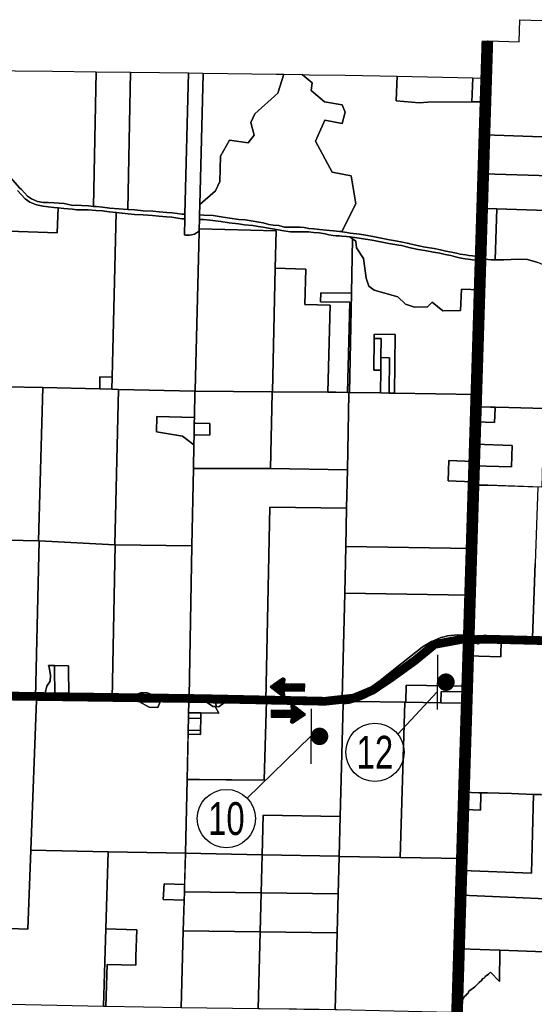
# Model space of a CAD drawing. Header units: feet. Extents: x 1267057 to 1687180, y 157668 to 661817.
# Tile 80 of 157: x 1320937 to 1329769, y 322477 to 339357. Entities that reach past the tile are written whole.
import ezdxf
from ezdxf.enums import TextEntityAlignment as Align

# ---------------------------------------------------------------- set-up
doc = ezdxf.new("R2010")
doc.units = ezdxf.units.FT
doc.header["$MEASUREMENT"] = 0
doc.linetypes.add('F', pattern=[0.15, 0.1, -0.05])
doc.linetypes.add('PHANTOM2', pattern=[1.25, 0.625, -0.125, 0.125, -0.125, 0.125, -0.125])
for name, color, linetype in [('CL-TICK-PI', 1, 'Continuous'), ('County_Land_Parcels_IDHS_', 247, 'Continuous'), ('mercercounty', 247, 'Continuous'), ('SHEET', 4, 'Continuous'), ('SIGN', 9, 'Continuous')]:
    doc.layers.add(name, color=color, linetype=linetype)
doc.styles.get("Standard").update_dxf_attribs({"font": 'font31.shx'})

# ---------------------------------------------------------------- blocks, each defined once
blk = doc.blocks.new('*X15')
at = {"color": 0}
for p, q in [((1.454, 2.6), (1.923, 2.6)), ((1.471, 2.612), (1.923, 2.612)), ((1.488, 2.625), (1.923, 2.625)), ((1.506, 2.638), (1.627, 2.638)), ((1.523, 2.65), (1.63, 2.65)), ((1.54, 2.663), (1.633, 2.663)), ((1.557, 2.675), (1.635, 2.675)), ((1.575, 2.688), (1.636, 2.688)), ((1.592, 2.7), (1.63, 2.7)), ((1.42, 2.575), (1.923, 2.575)), ((1.434, 2.562), (1.923, 2.562)), ((1.437, 2.587), (1.923, 2.587)), ((1.451, 2.55), (1.923, 2.55)), ((1.469, 2.538), (1.923, 2.538)), ((1.486, 2.525), (1.923, 2.525)), ((1.503, 2.513), (1.627, 2.513)), ((1.52, 2.5), (1.629, 2.5)), ((1.538, 2.487), (1.632, 2.487)), ((1.555, 2.475), (1.635, 2.475)), ((1.572, 2.462), (1.637, 2.462)), ((1.589, 2.45), (1.632, 2.45))]:
    blk.add_line(p, q, dxfattribs=at)
blk = doc.blocks.new('arrow')
at = {"layer": 'SIGN', "color": 6}
for points in [[(1332292, 287632), (1332232, 287649, 0.691214), (1332199, 287605), (1332339, 287387), (1332503, 287588, 0.691214), (1332475, 287636), (1332413, 287625), (1332433, 287975), (1332311, 287981)], [(1332877, 287734), (1332937, 287718, 0.691214), (1332970, 287762), (1332829, 287979), (1332666, 287778, 0.691214), (1332694, 287731), (1332755, 287741), (1332736, 287392), (1332858, 287385)]]:
    blk.add_lwpolyline(points, format="xyb", close=True, dxfattribs=at)
for p, xscale, yscale, zscale, rotation in [((1335261, 285564), 1171.875000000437, 1171.875000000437, 1171.875000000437, 86.8866288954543), ((1329908, 289802), 1171.875000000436, 1171.875000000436, 1171.875000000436, 266.8866288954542)]:
    blk.add_blockref('*X15', p, dxfattribs=dict(at, xscale=xscale, yscale=yscale, zscale=zscale, rotation=rotation))
blk = doc.blocks.new('370')
at = {"color": 0, "linetype": 'ByBlock'}
for p, q in [((0, 0.1001), (0, -0.1001)), ((0, 0), (0.063, 0))]:
    blk.add_line(p, q, dxfattribs=at)

msp = doc.modelspace()

# ---------------------------------------------------------------- linework, layer by layer
msp.add_line((1328635, 328706), (1328634, 328806))
at = {"layer": 'CL-TICK-PI', "color": 6, "linetype": 'PHANTOM2', "const_width": 200, "flags": 128}
msp.add_lwpolyline([(1328963, 338995), (1328144, 312777), (1327959, 307789), (1327677, 300888), (1327055, 285113), (1326941, 281532), (1326783, 276542), (1326661, 268879)], dxfattribs=at)
at = {"layer": 'CL-TICK-PI', "linetype": 'F', "const_width": 150, "flags": 128}
msp.add_lwpolyline([(1278726, 291441), (1278739, 292634), (1278808, 296860), (1278600, 297875), (1278338, 299105), (1278377, 299577), (1278522, 300170), (1278571, 300614), (1278640, 301882), (1278871, 311352), (1279266, 312724), (1280580, 317679), (1282289, 323400), (1282390, 323709), (1282544, 324030), (1282725, 324283), (1283316, 324565), (1283545, 324920), (1283560, 325733), (1283573, 327065), (1283549, 327583), (1283633, 328034), (1283710, 328291), (1286625, 328350), (1290460, 328288), (1294648, 328200), (1301632, 328078), (1305763, 328102), (1312042, 328020), (1318210, 327795), (1324062, 327717), (1326180, 327672), (1326669, 327727), (1326991, 327860), (1327316, 328079), (1327717, 328368), (1328057, 328647), (1328548, 328738), (1328767, 328730), (1328918, 328737), (1333724, 328617), (1333479, 321499), (1333267, 311918), (1333096, 304581), (1332834, 295133), (1332705, 292167), (1332522, 285003), (1332461, 283691), (1332481, 282511), (1332542, 282168), (1333163, 281444), (1333605, 281069), (1334712, 280781), (1334643, 280489), (1334608, 280252), (1334601, 280141)], dxfattribs=at)
at = {"layer": 'County_Land_Parcels_IDHS_'}
for points in [[(1320214, 338485), (1321501, 338474), (1322249, 338465), (1322206, 336157), (1322206, 336157), (1322117, 336167), (1321998, 336174), (1321915, 336178), (1321847, 336170), (1321699, 336205), (1321527, 336218), (1321432, 336225), (1321349, 336222), (1321245, 336241), (1321140, 336284), (1321072, 336333), (1320967, 336444), (1320942, 336471), (1320775, 336658)], [(1320775, 336658), (1320942, 336471), (1320967, 336444), (1321072, 336333), (1321140, 336284), (1321245, 336241), (1321349, 336222), (1321432, 336225), (1321527, 336218), (1321699, 336205), (1321847, 336170), (1321915, 336178), (1321998, 336174), (1322117, 336167), (1322206, 336157), (1322250, 336153), (1322356, 336141), (1322482, 336126), (1322794, 336102), (1322803, 336101), (1322912, 336096), (1323058, 336083), (1323222, 336075), (1323333, 336065), (1323462, 336052), (1323555, 336044), (1323727, 336024), (1323773, 336021), (1323771, 335941), (1323719, 335945), (1323550, 335974), (1323459, 335975), (1323327, 335987), (1323216, 335998), (1323054, 336011), (1322907, 336019), (1322797, 336031), (1322591, 336053), (1322475, 336065), (1322351, 336080), (1322246, 336086), (1322114, 336095), (1321996, 336099), (1321911, 336100), (1321841, 336109), (1321694, 336122), (1321595, 336131), (1321522, 336137), (1321424, 336148), (1321338, 336162), (1321228, 336182), (1321110, 336229), (1321031, 336286), (1320898, 336429)], [(1320898, 336429), (1321031, 336286), (1321110, 336229), (1321228, 336182), (1321338, 336162), (1321424, 336148), (1321522, 336137), (1321595, 336131), (1321595, 336131), (1321582, 335704), (1320750, 335730)]]:
    msp.add_lwpolyline(points, dxfattribs=at)
for points in [[(1322794, 336102), (1322482, 336126), (1322356, 336141), (1322250, 336153), (1322206, 336157), (1322249, 338465), (1322837, 338458), (1322794, 336102)], [(1323773, 336021), (1323727, 336024), (1323555, 336044), (1323462, 336052), (1323333, 336065), (1323222, 336075), (1323058, 336083), (1322912, 336096), (1322803, 336101), (1322794, 336102), (1322837, 338458), (1323836, 338446), (1323773, 336021)], [(1324028, 336191), (1324023, 336010), (1324021, 335930), (1324017, 335769), (1324016, 335733), (1324006, 335724), (1323938, 335680), (1323886, 335667), (1323853, 335664), (1323805, 335664), (1323781, 335664), (1323764, 335670), (1323771, 335941), (1323773, 336021), (1323836, 338446), (1324086, 338443), (1324085, 338423), (1324028, 336191)], [(1326467, 335724), (1326427, 335727), (1326372, 335733), (1326322, 335736), (1326256, 335743), (1326196, 335747), (1326082, 335762), (1325983, 335771), (1325898, 335780), (1325819, 335795), (1325750, 335803), (1325589, 335803), (1325550, 335800), (1325481, 335798), (1325385, 335828), (1325288, 335835), (1325214, 335845), (1325118, 335873), (1325039, 335884), (1324945, 335903), (1324804, 335925), (1324698, 335934), (1324543, 335957), (1324396, 335978), (1324256, 335999), (1324096, 336008), (1324023, 336010), (1324028, 336191), (1324295, 336422), (1324372, 336585), (1324381, 337015), (1324537, 337294), (1324859, 337248), (1324959, 337379), (1324906, 337593), (1324974, 337743), (1325369, 338097), (1325469, 338421), (1325787, 338416), (1325956, 338273), (1325937, 338144), (1326166, 337951), (1326471, 337896), (1326523, 337771), (1326469, 337579), (1326175, 337637), (1326011, 337272), (1326300, 336746), (1326628, 336681), (1326703, 336202), (1326467, 335724)], [(1324028, 336191), (1324085, 338423), (1324086, 338443), (1325339, 338423), (1325392, 338422), (1325469, 338421), (1325369, 338097), (1324974, 337743), (1324906, 337593), (1324959, 337379), (1324859, 337248), (1324537, 337294), (1324381, 337015), (1324372, 336585), (1324295, 336422), (1324028, 336191)], [(1328699, 337948), (1328951, 337948), (1328872, 335643), (1328859, 335297), (1328826, 335299), (1328643, 335312), (1328594, 335327), (1328498, 335337), (1328432, 335353), (1328347, 335373), (1328252, 335391), (1328161, 335413), (1328047, 335435), (1327898, 335459), (1327786, 335480), (1327630, 335514), (1327614, 335518), (1327504, 335545), (1327385, 335566), (1327282, 335581), (1327111, 335617), (1326996, 335639), (1326880, 335664), (1326770, 335680), (1326611, 335700), (1326549, 335711), (1326473, 335723), (1326467, 335724), (1326703, 336202), (1326628, 336681), (1326300, 336746), (1326011, 337272), (1326175, 337637), (1326469, 337579), (1326523, 337771), (1326471, 337896), (1326166, 337951), (1325937, 338144), (1325956, 338273), (1325787, 338416), (1325904, 338414), (1326525, 338404), (1327414, 338387), (1327399, 337965), (1327790, 337931), (1327939, 337946), (1328699, 337948)], [(1328699, 337948), (1327939, 337946), (1327790, 337931), (1327399, 337965), (1327414, 338387), (1328714, 338361), (1328699, 337948)], [(1328951, 337948), (1328699, 337948), (1328714, 338361), (1328966, 338356), (1328951, 337948)], [(1328898, 336949), (1328888, 336950), (1328899, 337250), (1328909, 337249), (1328898, 336949)], [(1328898, 336949), (1328909, 337249), (1328899, 337250), (1328888, 336950), (1328898, 336949)], [(1322591, 336053), (1322524, 333230), (1322315, 333234), (1322310, 333026), (1321336, 333050), (1320702, 333065), (1320750, 335730), (1321582, 335704), (1321595, 336131), (1321694, 336122), (1321841, 336109), (1321911, 336100), (1321996, 336099), (1322114, 336095), (1322246, 336086), (1322351, 336080), (1322475, 336065), (1322591, 336053)], [(1323771, 335941), (1323764, 335670), (1323781, 335664), (1323805, 335664), (1323853, 335664), (1323886, 335667), (1323938, 335680), (1324006, 335724), (1324016, 335733), (1324016, 335715), (1323946, 333006), (1323945, 332986), (1322635, 333018), (1322519, 333021), (1322524, 333230), (1322591, 336053), (1322797, 336031), (1322907, 336019), (1323054, 336011), (1323216, 335998), (1323327, 335987), (1323459, 335975), (1323550, 335974), (1323719, 335945), (1323771, 335941)], [(1326604, 335633), (1326651, 335599), (1326631, 334671), (1326103, 334676), (1326099, 334519), (1326605, 334515), (1326565, 332968), (1326361, 332972), (1326225, 332973), (1326264, 334463), (1325831, 334474), (1325847, 335081), (1325324, 335095), (1325340, 335735), (1324017, 335769), (1324021, 335930), (1324093, 335930), (1324249, 335914), (1324387, 335900), (1324534, 335875), (1324691, 335857), (1324797, 335843), (1324937, 335830), (1325028, 335812), (1325108, 335798), (1325206, 335784), (1325278, 335774), (1325373, 335754), (1325471, 335738), (1325542, 335727), (1325586, 335722), (1325750, 335723), (1325817, 335723), (1325893, 335719), (1325977, 335709), (1326076, 335701), (1326182, 335687), (1326241, 335669), (1326315, 335656), (1326369, 335652), (1326424, 335650), (1326467, 335647), (1326543, 335639), (1326603, 335633), (1326604, 335633)], [(1326467, 335724), (1326473, 335723), (1326549, 335711), (1326611, 335700), (1326770, 335680), (1326880, 335664), (1326996, 335639), (1327111, 335617), (1327282, 335581), (1327385, 335566), (1327504, 335545), (1327614, 335518), (1327630, 335514), (1327786, 335480), (1327898, 335459), (1328047, 335435), (1328161, 335413), (1328252, 335391), (1328347, 335373), (1328432, 335353), (1328498, 335337), (1328594, 335327), (1328643, 335312), (1328826, 335299), (1328859, 335297), (1328857, 335220), (1328820, 335222), (1328634, 335251), (1328583, 335259), (1328485, 335277), (1328418, 335293), (1328334, 335313), (1328239, 335331), (1328148, 335353), (1328037, 335374), (1327887, 335399), (1327774, 335420), (1327616, 335454), (1327599, 335458), (1327491, 335484), (1327443, 335493), (1327375, 335505), (1327272, 335520), (1327099, 335557), (1326986, 335578), (1326871, 335595), (1326762, 335610), (1326604, 335633), (1326603, 335633), (1326543, 335639), (1326467, 335647), (1326424, 335650), (1326369, 335652), (1326315, 335656), (1326241, 335669), (1326182, 335687), (1326076, 335701), (1325977, 335709), (1325893, 335719), (1325817, 335723), (1325750, 335723), (1325586, 335722), (1325542, 335727), (1325471, 335738), (1325373, 335754), (1325278, 335774), (1325206, 335784), (1325108, 335798), (1325028, 335812), (1324937, 335830), (1324797, 335843), (1324691, 335857), (1324534, 335875), (1324387, 335900), (1324249, 335914), (1324093, 335930), (1324021, 335930), (1324023, 336010), (1324096, 336008), (1324256, 335999), (1324396, 335978), (1324543, 335957), (1324698, 335934), (1324804, 335925), (1324945, 335903), (1325039, 335884), (1325118, 335873), (1325214, 335845), (1325288, 335835), (1325385, 335828), (1325481, 335798), (1325550, 335800), (1325589, 335803), (1325750, 335803), (1325819, 335795), (1325898, 335780), (1325983, 335771), (1326082, 335762), (1326196, 335747), (1326256, 335743), (1326322, 335736), (1326372, 335733), (1326427, 335727), (1326467, 335724)], [(1325324, 335095), (1325274, 332978), (1325270, 332978), (1323945, 332986), (1323946, 333006), (1324016, 335715), (1324016, 335733), (1324017, 335769), (1325340, 335735), (1325324, 335095)], [(1328839, 334728), (1328776, 332929), (1327370, 332954), (1327383, 333959), (1327021, 333964), (1327020, 333894), (1327013, 333350), (1327133, 333348), (1327128, 332958), (1326595, 332968), (1326631, 334671), (1326651, 335599), (1326703, 335563), (1326719, 335444), (1326840, 335263), (1326881, 334925), (1326926, 334791), (1327021, 334722), (1327424, 334605), (1327556, 334480), (1327715, 334431), (1327937, 334434), (1328018, 334517), (1328196, 334367), (1328503, 334369), (1328518, 334740), (1328839, 334728)], [(1328857, 335220), (1328839, 334728), (1328518, 334740), (1328503, 334369), (1328196, 334367), (1328018, 334517), (1327937, 334434), (1327715, 334431), (1327556, 334480), (1327424, 334605), (1327021, 334722), (1326926, 334791), (1326881, 334925), (1326840, 335263), (1326719, 335444), (1326703, 335563), (1326651, 335599), (1326604, 335633), (1326762, 335610), (1326871, 335595), (1326986, 335578), (1327099, 335557), (1327272, 335520), (1327375, 335505), (1327443, 335493), (1327491, 335484), (1327599, 335458), (1327616, 335454), (1327774, 335420), (1327887, 335399), (1328037, 335374), (1328148, 335353), (1328239, 335331), (1328334, 335313), (1328418, 335293), (1328485, 335277), (1328583, 335259), (1328634, 335251), (1328820, 335222), (1328857, 335220)], [(1326225, 332973), (1325274, 332978), (1325324, 335095), (1325847, 335081), (1325831, 334474), (1326264, 334463), (1326225, 332973)], [(1326595, 332968), (1326585, 332968), (1326565, 332968), (1326605, 334515), (1326099, 334519), (1326103, 334676), (1326631, 334671), (1326595, 332968)], [(1327370, 332954), (1327276, 332956), (1327284, 333560), (1327136, 333563), (1327140, 333893), (1327020, 333894), (1327021, 333964), (1327383, 333959), (1327370, 332954)], [(1327136, 333563), (1327133, 333348), (1327013, 333350), (1327020, 333894), (1327140, 333893), (1327136, 333563)], [(1327276, 332956), (1327128, 332958), (1327133, 333348), (1327136, 333563), (1327284, 333560), (1327276, 332956)], [(1322519, 333021), (1322310, 333026), (1322315, 333234), (1322524, 333230), (1322519, 333021)], [(1321263, 330421), (1319940, 330452), (1319520, 330461), (1319647, 333089), (1320702, 333065), (1321336, 333050), (1321263, 330421)], [(1322571, 330354), (1321269, 330421), (1321263, 330421), (1321336, 333050), (1322310, 333026), (1322519, 333021), (1322635, 333018), (1322571, 330354)], [(1323936, 332538), (1323292, 332554), (1323286, 332289), (1323733, 332215), (1323926, 332068), (1323918, 331662), (1323891, 330337), (1322574, 330354), (1322571, 330354), (1322635, 333018), (1323945, 332986), (1323936, 332538)], [(1325244, 331660), (1323939, 331662), (1323918, 331662), (1323926, 332068), (1323930, 332241), (1323949, 332241), (1324199, 332237), (1324202, 332437), (1323952, 332441), (1323934, 332441), (1323936, 332538), (1323945, 332986), (1325270, 332978), (1325270, 332960), (1325244, 331660)], [(1326563, 331640), (1325244, 331660), (1325270, 332960), (1325270, 332978), (1325274, 332978), (1326225, 332973), (1326361, 332972), (1326565, 332968), (1326585, 332968), (1326585, 332950), (1326563, 331640)], [(1328736, 331781), (1328716, 331782), (1328300, 331799), (1328295, 331630), (1328290, 331454), (1328706, 331437), (1328726, 331436), (1328720, 331149), (1328704, 330696), (1328693, 330289), (1326533, 330323), (1326548, 330980), (1326563, 331640), (1326585, 332950), (1326585, 332968), (1326595, 332968), (1327128, 332958), (1327276, 332956), (1327370, 332954), (1328776, 332929), (1328773, 332716), (1328751, 332166), (1328736, 331781)], [(1323934, 332441), (1323930, 332241), (1323926, 332068), (1323733, 332215), (1323286, 332289), (1323292, 332554), (1323936, 332538), (1323934, 332441)], [(1323930, 332241), (1323934, 332441), (1323952, 332441), (1324202, 332437), (1324199, 332237), (1323949, 332241), (1323930, 332241)], [(1328736, 331781), (1328730, 331634), (1328726, 331436), (1328706, 331437), (1328290, 331454), (1328295, 331630), (1328300, 331799), (1328716, 331782), (1328736, 331781)], [(1326548, 330980), (1325230, 331000), (1325161, 327688), (1324154, 327699), (1323842, 327703), (1323843, 327753), (1323891, 330337), (1323918, 331662), (1323939, 331662), (1325244, 331660), (1326563, 331640), (1326548, 330980)], [(1326533, 330323), (1326515, 329523), (1326474, 327726), (1326472, 327672), (1326224, 327676), (1325171, 327688), (1325161, 327688), (1325230, 331000), (1326548, 330980), (1326533, 330323)], [(1321208, 327741), (1320008, 327769), (1320024, 328429), (1319892, 328432), (1319922, 329712), (1319940, 330452), (1321263, 330421), (1321269, 330421), (1321208, 327741)], [(1321535, 328284), (1321433, 328288), (1321441, 328258), (1321466, 328114), (1321462, 328018), (1321406, 327929), (1321375, 327818), (1321371, 327739), (1321228, 327741), (1321208, 327741), (1321269, 330421), (1322571, 330354), (1322574, 330354), (1322525, 327722), (1321782, 327733), (1321774, 328280), (1321535, 328284)], [(1323842, 327703), (1322525, 327722), (1322574, 330354), (1323891, 330337), (1323843, 327753), (1323842, 327703)], [(1328664, 329490), (1328645, 329490), (1326515, 329523), (1326533, 330323), (1328693, 330289), (1328690, 330167), (1328680, 329910), (1328671, 329659), (1328664, 329490)], [(1328636, 328806), (1328618, 328807), (1328448, 328810), (1328391, 328807), (1328334, 328801), (1328278, 328792), (1328222, 328779), (1328167, 328763), (1328113, 328744), (1328060, 328722), (1328002, 328694), (1327945, 328662), (1327890, 328628), (1327846, 328598), (1327492, 328320), (1327121, 328027), (1326877, 327850), (1326832, 327826), (1326784, 327803), (1326734, 327783), (1326684, 327766), (1326632, 327752), (1326580, 327740), (1326527, 327732), (1326474, 327726), (1326474, 327726), (1326515, 329523), (1328645, 329490), (1328664, 329490), (1328636, 328806)], [(1328633, 328706), (1328615, 328707), (1328450, 328710), (1328399, 328708), (1328348, 328702), (1328297, 328694), (1328247, 328682), (1328198, 328668), (1328149, 328651), (1328102, 328631), (1328048, 328605), (1327996, 328576), (1327945, 328544), (1327906, 328517), (1327554, 328242), (1327181, 327948), (1326931, 327765), (1326877, 327736), (1326824, 327711), (1326769, 327689), (1326713, 327670), (1326708, 327669), (1326705, 327668), (1326487, 327672), (1326472, 327672), (1326474, 327726), (1326474, 327726), (1326527, 327732), (1326580, 327740), (1326632, 327752), (1326684, 327766), (1326734, 327783), (1326784, 327803), (1326832, 327826), (1326877, 327850), (1327121, 328027), (1327492, 328320), (1327846, 328598), (1327890, 328628), (1327945, 328662), (1328002, 328694), (1328060, 328722), (1328113, 328744), (1328167, 328763), (1328222, 328779), (1328278, 328792), (1328334, 328801), (1328391, 328807), (1328448, 328810), (1328618, 328807), (1328636, 328806), (1328633, 328706)], [(1328614, 327929), (1327571, 327946), (1327563, 327654), (1327547, 327654), (1326705, 327668), (1326708, 327669), (1326713, 327670), (1326769, 327689), (1326824, 327711), (1326877, 327736), (1326931, 327765), (1327181, 327948), (1327554, 328242), (1327906, 328517), (1327945, 328544), (1327996, 328576), (1328048, 328605), (1328102, 328631), (1328149, 328651), (1328198, 328668), (1328247, 328682), (1328297, 328694), (1328348, 328702), (1328399, 328708), (1328450, 328710), (1328615, 328707), (1328633, 328706), (1328614, 327929)], [(1321535, 328284), (1321543, 327736), (1321371, 327739), (1321375, 327818), (1321406, 327929), (1321462, 328018), (1321466, 328114), (1321441, 328258), (1321433, 328288), (1321535, 328284)], [(1321782, 327733), (1321543, 327736), (1321535, 328284), (1321774, 328280), (1321782, 327733)], [(1323152, 327763), (1322876, 327766), (1323028, 327821), (1323128, 327818), (1323276, 327762), (1323152, 327763)], [(1323152, 327763), (1323276, 327762), (1323128, 327818), (1323028, 327821), (1322876, 327766), (1323152, 327763)], [(1328612, 327833), (1328169, 327841), (1328163, 327645), (1327563, 327654), (1327571, 327946), (1328614, 327929), (1328612, 327833)], [(1328607, 327637), (1328587, 327638), (1328163, 327645), (1328169, 327841), (1328612, 327833), (1328607, 327637)], [(1321128, 325119), (1321077, 323764), (1320278, 323794), (1319761, 323814), (1319780, 324479), (1319877, 327772), (1320008, 327769), (1321208, 327741), (1321228, 327741), (1321226, 327691), (1321128, 325119)], [(1323837, 327475), (1323835, 327383), (1323830, 327174), (1323811, 326333), (1323783, 325066), (1322458, 325092), (1321128, 325119), (1321226, 327691), (1321228, 327741), (1321543, 327736), (1321782, 327733), (1322525, 327722), (1323842, 327703), (1323841, 327653), (1323837, 327475)], [(1323310, 327567), (1323160, 327573), (1322996, 327665), (1323151, 327663), (1323346, 327660), (1323310, 327567)], [(1323310, 327567), (1323346, 327660), (1323151, 327663), (1322996, 327665), (1323160, 327573), (1323310, 327567)], [(1326486, 327627), (1326435, 325699), (1325116, 325717), (1325098, 325040), (1323783, 325066), (1323811, 326333), (1325135, 326319), (1325171, 327688), (1326224, 327676), (1326472, 327672), (1326487, 327672), (1326486, 327627)], [(1324039, 327109), (1324041, 327170), (1324041, 327170), (1324041, 327170), (1324041, 327171), (1324045, 327379), (1324047, 327471), (1324357, 327466), (1324293, 327582), (1324312, 327581), (1324350, 327579), (1324359, 327585), (1324447, 327646), (1324298, 327647), (1324257, 327648), (1324153, 327649), (1324154, 327699), (1325161, 327688), (1325171, 327688), (1325135, 326319), (1324023, 326331), (1323811, 326333), (1323829, 327106), (1324039, 327101), (1324039, 327102), (1324039, 327102), (1324039, 327109)], [(1324153, 327649), (1324250, 327584), (1324293, 327582), (1324357, 327466), (1324047, 327471), (1323837, 327475), (1323841, 327653), (1323842, 327703), (1324154, 327699), (1324153, 327649)], [(1324280, 327748), (1324127, 327749), (1324178, 327760), (1324215, 327758), (1324235, 327757), (1324280, 327748)], [(1324280, 327748), (1324235, 327757), (1324215, 327758), (1324178, 327760), (1324127, 327749), (1324280, 327748)], [(1327464, 324994), (1326417, 325013), (1326418, 325015), (1326435, 325699), (1326486, 327627), (1326540, 327633), (1326599, 327642), (1326656, 327655), (1326705, 327668), (1327547, 327654), (1327464, 324994)], [(1326486, 327627), (1326487, 327672), (1326705, 327668), (1326656, 327655), (1326599, 327642), (1326540, 327633), (1326486, 327627)], [(1328524, 324974), (1327464, 324994), (1327547, 327654), (1327563, 327654), (1328163, 327645), (1328587, 327638), (1328607, 327637), (1328524, 324974)], [(1324312, 327581), (1324293, 327582), (1324250, 327584), (1324153, 327649), (1324257, 327648), (1324298, 327647), (1324312, 327581)], [(1324312, 327581), (1324298, 327647), (1324447, 327646), (1324359, 327585), (1324350, 327579), (1324312, 327581)], [(1323830, 327174), (1323835, 327383), (1324045, 327379), (1324041, 327170), (1323830, 327174)], [(1324045, 327379), (1323835, 327383), (1323837, 327475), (1324047, 327471), (1324045, 327379)], [(1324039, 327101), (1323829, 327106), (1323830, 327174), (1324041, 327170), (1324041, 327170), (1324039, 327109), (1324039, 327102), (1324039, 327101)], [(1326418, 325015), (1325098, 325040), (1325116, 325717), (1326435, 325699), (1326418, 325015)], [(1322418, 323768), (1322377, 322444), (1322377, 322441), (1321037, 322466), (1320687, 322473), (1320243, 322481), (1320278, 323794), (1321077, 323764), (1321128, 325119), (1322458, 325092), (1322418, 323768)], [(1323768, 324530), (1323414, 324540), (1323400, 324272), (1323760, 324262), (1323745, 323736), (1323707, 322417), (1322415, 322441), (1322439, 323157), (1322928, 323147), (1322933, 323296), (1322948, 323756), (1322418, 323768), (1322458, 325092), (1323783, 325066), (1323768, 324530)], [(1325081, 324388), (1323764, 324406), (1323783, 325066), (1325098, 325040), (1325081, 324388)], [(1326417, 325013), (1326401, 324370), (1325081, 324388), (1325098, 325040), (1326418, 325015), (1326417, 325013)], [(1328451, 322334), (1328446, 322334), (1328338, 322337), (1326381, 322380), (1326349, 322380), (1326383, 323700), (1326401, 324370), (1326417, 325013), (1327464, 324994), (1328524, 324974), (1328451, 322334)], [(1323760, 324262), (1323400, 324272), (1323414, 324540), (1323768, 324530), (1323764, 324406), (1323760, 324262)], [(1325063, 323718), (1323745, 323736), (1323764, 324406), (1325081, 324388), (1325063, 323718)], [(1326383, 323700), (1325063, 323718), (1325081, 324388), (1326401, 324370), (1326383, 323700)], [(1322415, 322441), (1322377, 322441), (1322377, 322444), (1322418, 323768), (1322948, 323756), (1322933, 323296), (1322928, 323147), (1322439, 323157), (1322415, 322441)], [(1325029, 322400), (1323707, 322417), (1323745, 323736), (1325063, 323718), (1325029, 322400)], [(1326349, 322380), (1326079, 322386), (1325814, 322390), (1325689, 322391), (1325564, 322393), (1325064, 322399), (1325029, 322400), (1325063, 323718), (1326383, 323700), (1326349, 322380)]]:
    msp.add_lwpolyline(points, close=True, dxfattribs=at)
at = {"layer": 'mercercounty'}
for points in [[(1331197, 337305), (1328926, 337381), (1328911, 337382), (1328918, 337543), (1328932, 338019), (1328944, 338460), (1328961, 338938), (1328963, 338995), (1328978, 338994), (1329509, 338979), (1329519, 339357), (1330108, 339339), (1331241, 339305), (1331231, 338627), (1331230, 338596), (1331229, 338566), (1331197, 337305)], [(1331197, 337305), (1331180, 336646), (1328902, 336712), (1328887, 336712), (1328888, 336728), (1328899, 337076), (1328911, 337382), (1328926, 337381), (1331197, 337305)], [(1328869, 336123), (1328876, 336342), (1328887, 336712), (1328902, 336712), (1331180, 336646), (1331164, 336046), (1329124, 336114), (1328884, 336122), (1328869, 336123)], [(1328869, 336123), (1328884, 336122), (1329124, 336114), (1329095, 335242), (1329027, 335243), (1328856, 335259), (1328841, 335260), (1328844, 335364), (1328863, 335940), (1328869, 336123)], [(1331127, 334580), (1330969, 334662), (1330524, 334872), (1330067, 335091), (1329827, 335196), (1329649, 335245), (1329497, 335250), (1329248, 335240), (1329095, 335242), (1329124, 336114), (1331164, 336046), (1331145, 335325), (1331127, 334580)], [(1328750, 332461), (1328754, 332623), (1328758, 332719), (1329019, 332713), (1329095, 332712), (1329094, 332697), (1329086, 332454), (1328765, 332461), (1328750, 332461)], [(1328750, 332461), (1328765, 332461), (1329086, 332454), (1329094, 332697), (1329095, 332712), (1329331, 332707), (1329741, 332697), (1329932, 332691), (1329932, 332676), (1329897, 331345), (1328970, 331376), (1328730, 331379), (1328715, 331379), (1328717, 331406), (1328726, 331711), (1329375, 331689), (1329387, 332057), (1328753, 332078), (1328738, 332078), (1328740, 332120), (1328750, 332461)], [(1328726, 331711), (1328726, 331712), (1328731, 331860), (1328738, 332078), (1328753, 332078), (1329387, 332057), (1329375, 331689), (1328726, 331711)], [(1328635, 328756), (1328634, 328806), (1328643, 329028), (1328659, 329463), (1328669, 329818), (1328680, 330166), (1328690, 330519), (1328699, 330822), (1328707, 331098), (1328715, 331379), (1328730, 331379), (1328970, 331376), (1329829, 331347), (1329782, 330036), (1329737, 328765), (1329735, 328725), (1329290, 328737), (1329201, 328740), (1329200, 328740), (1328905, 328749), (1328635, 328756)], [(1328635, 328756), (1328905, 328749), (1329200, 328740), (1329201, 328740), (1329193, 328432), (1328627, 328449), (1328631, 328596), (1328631, 328598), (1328635, 328756)], [(1328808, 328663), (1328808, 328653), (1328797, 328653), (1328797, 328663), (1328808, 328663)], [(1330888, 324246), (1328525, 324346), (1328510, 324347), (1328521, 324771), (1328536, 324771), (1329718, 324726), (1329733, 325183), (1329755, 326075), (1329885, 326071), (1330207, 326058), (1330198, 325693), (1330411, 325686), (1330420, 326031), (1330420, 326051), (1330645, 326041), (1330920, 326031), (1330938, 326031), (1330943, 326030), (1330942, 326010), (1330888, 324246)], [(1328549, 325818), (1328564, 325817), (1328579, 325817), (1328846, 325805), (1328853, 326074), (1328853, 326084), (1328855, 326104), (1328965, 326100), (1329166, 326095), (1329379, 326088), (1329627, 326078), (1329755, 326075), (1329733, 325183), (1329718, 324726), (1328536, 324771), (1328521, 324771), (1328522, 324800), (1328540, 325467), (1328548, 325789), (1328549, 325818)], [(1328549, 325818), (1328559, 326112), (1328818, 326105), (1328855, 326104), (1328853, 326084), (1328853, 326074), (1328846, 325805), (1328579, 325817), (1328564, 325817), (1328549, 325818)], [(1330864, 323343), (1329177, 323405), (1328500, 323430), (1328485, 323431), (1328490, 323559), (1328506, 324148), (1328510, 324347), (1328525, 324346), (1330888, 324246), (1330881, 324009), (1330864, 323343)], [(1328461, 322481), (1328462, 322509), (1328482, 323350), (1328485, 323431), (1328500, 323430), (1329177, 323405), (1329170, 322870), (1329017, 323027), (1328980, 322992), (1328943, 322967), (1328927, 322951), (1328911, 322930), (1328883, 322921), (1328862, 322885), (1328820, 322852), (1328768, 322799), (1328747, 322776), (1328719, 322751), (1328682, 322728), (1328663, 322714), (1328645, 322701), (1328634, 322668), (1328613, 322648), (1328588, 322624), (1328572, 322617), (1328557, 322588), (1328549, 322562), (1328519, 322534), (1328505, 322512), (1328495, 322500), (1328479, 322491), (1328477, 322490), (1328461, 322481)]]:
    msp.add_lwpolyline(points, close=True, dxfattribs=at)
for points in [[(1329932, 332691), (1329741, 332697), (1329331, 332707), (1329095, 332712), (1329019, 332713), (1328758, 332719), (1328769, 333085), (1328781, 333480), (1328796, 333927), (1328812, 334437), (1328829, 334917), (1328841, 335260), (1328856, 335259), (1329027, 335243), (1329095, 335242), (1329248, 335240), (1329497, 335250), (1329649, 335245), (1329827, 335196)], [(1329844, 328722), (1329735, 328725), (1329737, 328765), (1329782, 330036)], [(1329885, 326071), (1329755, 326075), (1329627, 326078), (1329379, 326088), (1329166, 326095), (1328965, 326100), (1328855, 326104), (1328818, 326105), (1328559, 326112), (1328562, 326250), (1328573, 326590), (1328583, 326846), (1328588, 327208), (1328602, 327577), (1328610, 327902), (1328621, 328219), (1328623, 328286), (1328627, 328449), (1329193, 328432), (1329201, 328740), (1329290, 328737), (1329735, 328725), (1329844, 328722)], [(1328456, 322333), (1328461, 322481), (1328477, 322490), (1328479, 322491), (1328495, 322500), (1328505, 322512), (1328519, 322534), (1328549, 322562), (1328557, 322588), (1328572, 322617), (1328588, 322624), (1328613, 322648), (1328634, 322668), (1328645, 322701), (1328663, 322714), (1328682, 322728), (1328719, 322751), (1328747, 322776), (1328768, 322799), (1328820, 322852), (1328862, 322885), (1328883, 322921), (1328911, 322930), (1328927, 322951), (1328943, 322967), (1328980, 322992), (1329017, 323027), (1329170, 322870), (1329177, 323405), (1330864, 323343)]]:
    msp.add_lwpolyline(points, dxfattribs=at)
at = {"layer": 'SHEET', "const_width": 150}
for points in [[(1328318, 328034, 1), (1328185, 327964, 1)], [(1326149, 327105, 1), (1326016, 327035, 1)]]:
    msp.add_lwpolyline(points, format="xyb", close=True, dxfattribs=at)
at = {"layer": 'SHEET'}
for points in [[(1328099, 327834), (1327427, 327107)], [(1325935, 327071), (1324843, 326010)]]:
    msp.add_lwpolyline(points, dxfattribs=at)
for centre in [(1327033, 326798), (1324484, 325661)]:
    msp.add_circle(centre, 500, dxfattribs=at)

# ---------------------------------------------------------------- block references
at = {"layer": 'SHEET', "xscale": 4687.500000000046, "yscale": 4687.500000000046, "zscale": 4687.500000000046, "rotation": 359.6606070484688}
for p in [(1328104, 328000), (1325935, 327071)]:
    msp.add_blockref('370', p, dxfattribs=at)
at = {"layer": 'SIGN', "rotation": 271.8268125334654}
msp.add_blockref('arrow', (995522, 1650419), dxfattribs=at)

# ---------------------------------------------------------------- texts
at = {"layer": 'SHEET', "width": 0.75}
for s, p in [('12', (1327033, 326798)), ('10', (1324484, 325661))]:
    msp.add_text(s, height=562.5, dxfattribs=at).set_placement(p, align=Align.MIDDLE_CENTER)

doc.saveas('drawing.dxf')
